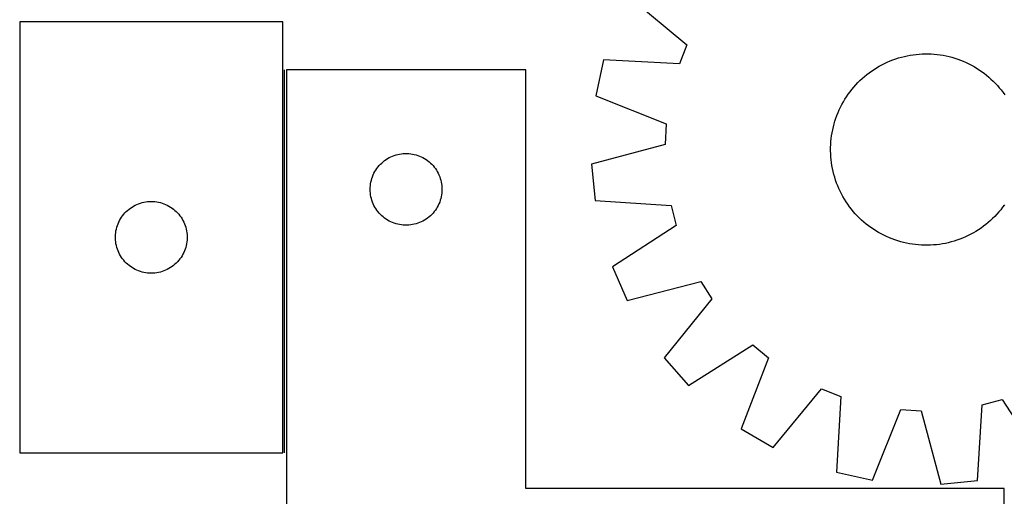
# Model space of a CAD drawing. Header units: millimetres. Extents: x 7 to 1493, y 7 to 2993.
# Tile 6 of 13: x 11 to 423, y 2369 to 2568. Entities that reach past the tile are written whole.
import ezdxf

# ---------------------------------------------------------------- set-up
doc = ezdxf.new("R2010")
doc.units = ezdxf.units.MM
doc.layers.add('COMMON', color=5, linetype='CONTINUOUS', true_color=0x0000ff)
doc.layers.add('CUT', color=7, linetype='CONTINUOUS', true_color=0x000000)

msp = doc.modelspace()

# ---------------------------------------------------------------- linework, layer by layer
at = {"layer": 'COMMON'}
msp.add_line((121.902801, 2387.16214), (121.902801, 2547.214138), dxfattribs=at)
at = {"layer": 'CUT'}
for p, q in [((265.598871, 2577.898803), (290.041005, 2557.61194)), ((121.1528, 2567.16214), (11.1528, 2567.16214)), ((11.1528, 2567.16214), (11.1528, 2387.16214)), ((121.1528, 2387.16214), (121.1528, 2567.16214)), ((290.041005, 2557.61194), (286.915714, 2549.62746)), ((376.09663, 2551.321048), (377.2806, 2551.742025)), ((377.2806, 2551.742025), (378.477208, 2552.125606)), ((378.477208, 2552.125606), (379.685275, 2552.471411)), ((379.685275, 2552.471411), (380.903608, 2552.779099)), ((380.903608, 2552.779099), (382.131004, 2553.048367)), ((382.131004, 2553.048367), (383.366253, 2553.278948)), ((383.366253, 2553.278948), (384.608135, 2553.470616)), ((384.608135, 2553.470616), (385.855424, 2553.62318)), ((385.855424, 2553.62318), (387.10689, 2553.736491)), ((387.10689, 2553.736491), (388.361298, 2553.810436)), ((388.361298, 2553.810436), (389.61741, 2553.844943)), ((389.61741, 2553.844943), (390.873985, 2553.839978)), ((390.873985, 2553.839978), (392.129785, 2553.795545)), ((392.129785, 2553.795545), (393.383569, 2553.711688)), ((393.383569, 2553.711688), (394.634101, 2553.58849)), ((394.634101, 2553.58849), (395.880145, 2553.426073)), ((395.880145, 2553.426073), (397.120474, 2553.224597)), ((397.120474, 2553.224597), (398.353861, 2552.984261)), ((398.353861, 2552.984261), (399.579091, 2552.705301)), ((399.579091, 2552.705301), (400.794954, 2552.387994)), ((400.794954, 2552.387994), (402.000251, 2552.032653)), ((402.000251, 2552.032653), (403.193791, 2551.639627)), ((403.193791, 2551.639627), (404.374396, 2551.209305)), ((255.19665, 2551.323258), (251.898909, 2536.29477)), ((286.915714, 2549.62746), (255.19665, 2551.323258)), ((368.259023, 2547.366521), (369.322646, 2548.035635)), ((369.322646, 2548.035635), (370.406761, 2548.67101)), ((370.406761, 2548.67101), (371.510298, 2549.272019)), ((371.510298, 2549.272019), (372.63217, 2549.838068)), ((372.63217, 2549.838068), (373.771267, 2550.368599)), ((373.771267, 2550.368599), (374.926467, 2550.863088)), ((374.926467, 2550.863088), (376.09663, 2551.321048)), ((404.374396, 2551.209305), (405.540903, 2550.742112)), ((405.540903, 2550.742112), (406.692159, 2550.238509)), ((406.692159, 2550.238509), (407.827028, 2549.698992)), ((407.827028, 2549.698992), (408.944391, 2549.124094)), ((408.944391, 2549.124094), (410.043145, 2548.514383)), ((410.043145, 2548.514383), (411.122204, 2547.87046)), ((411.122204, 2547.87046), (412.180506, 2547.192961)), ((222.652801, 2547.214138), (122.652801, 2547.214138)), ((122.652801, 2547.214138), (122.652801, 2297.214138)), ((222.652801, 2372.214138), (222.652801, 2547.214138)), ((362.364869, 2542.682533), (363.284272, 2543.539098)), ((363.284272, 2543.539098), (364.230127, 2544.366362)), ((364.230127, 2544.366362), (365.2015, 2545.163507)), ((365.2015, 2545.163507), (366.197433, 2545.929748)), ((366.197433, 2545.929748), (367.216943, 2546.664327)), ((367.216943, 2546.664327), (368.259023, 2547.366521)), ((412.180506, 2547.192961), (413.217004, 2546.482554)), ((413.217004, 2546.482554), (414.230676, 2545.73994)), ((414.230676, 2545.73994), (415.220522, 2544.965852)), ((415.220522, 2544.965852), (416.185565, 2544.161055)), ((416.185565, 2544.161055), (417.124853, 2543.326342)), ((417.124853, 2543.326342), (418.037458, 2542.462537)), ((358.969509, 2538.980575), (359.774307, 2539.945618)), ((359.774307, 2539.945618), (360.60902, 2540.884906)), ((360.60902, 2540.884906), (361.472825, 2541.797511)), ((361.472825, 2541.797511), (362.364869, 2542.682533)), ((418.037458, 2542.462537), (418.92248, 2541.570493)), ((418.92248, 2541.570493), (419.779045, 2540.65109)), ((419.779045, 2540.65109), (420.606309, 2539.705235)), ((420.606309, 2539.705235), (421.403454, 2538.733861)), ((251.898909, 2536.29477), (281.413745, 2524.553851)), ((356.064902, 2534.882257), (356.742401, 2535.940559)), ((356.742401, 2535.940559), (357.452808, 2536.977057)), ((357.452808, 2536.977057), (358.195422, 2537.990729)), ((358.195422, 2537.990729), (358.969509, 2538.980575)), ((421.403454, 2538.733861), (422.169695, 2537.737928)), ((422.169695, 2537.737928), (422.904274, 2536.718419)), ((353.696853, 2530.452212), (354.23637, 2531.587081)), ((354.23637, 2531.587081), (354.811267, 2532.704444)), ((354.811267, 2532.704444), (355.420979, 2533.803198)), ((355.420979, 2533.803198), (356.064902, 2534.882257)), ((351.902709, 2525.760304), (352.295735, 2526.953844)), ((352.295735, 2526.953844), (352.726056, 2528.134449)), ((352.726056, 2528.134449), (353.193249, 2529.300956)), ((353.193249, 2529.300956), (353.696853, 2530.452212)), ((281.413745, 2524.553851), (280.908756, 2515.994391)), ((350.951101, 2522.113914), (351.23006, 2523.339144)), ((351.23006, 2523.339144), (351.547367, 2524.555007)), ((351.547367, 2524.555007), (351.902709, 2525.760304)), ((350.346871, 2518.394154), (350.509288, 2519.640198)), ((350.509288, 2519.640198), (350.710764, 2520.880527)), ((350.710764, 2520.880527), (350.951101, 2522.113914)), ((280.908756, 2515.994391), (250.218103, 2507.805461)), ((350.090418, 2513.377463), (350.095384, 2514.634038)), ((350.095384, 2514.634038), (350.139817, 2515.889838)), ((350.139817, 2515.889838), (350.223674, 2517.143622)), ((350.223674, 2517.143622), (350.346871, 2518.394154)), ((164.930909, 2510.073858), (165.60315, 2510.45432)), ((165.60315, 2510.45432), (166.294085, 2510.799672)), ((166.294085, 2510.799672), (167.001883, 2511.108998)), ((167.001883, 2511.108998), (167.724665, 2511.381477)), ((167.724665, 2511.381477), (168.460517, 2511.616387)), ((168.460517, 2511.616387), (169.207485, 2511.813104)), ((169.207485, 2511.813104), (169.96359, 2511.971108)), ((169.96359, 2511.971108), (170.726826, 2512.089979)), ((170.726826, 2512.089979), (171.495169, 2512.169401)), ((171.495169, 2512.169401), (172.266583, 2512.209165)), ((172.266583, 2512.209165), (173.03902, 2512.209165)), ((173.03902, 2512.209165), (173.810433, 2512.169401)), ((173.810433, 2512.169401), (174.578777, 2512.089979)), ((174.578777, 2512.089979), (175.342013, 2511.971108)), ((175.342013, 2511.971108), (176.098117, 2511.813104)), ((176.098117, 2511.813104), (176.845086, 2511.616387)), ((176.845086, 2511.616387), (177.580937, 2511.381477)), ((177.580937, 2511.381477), (178.30372, 2511.108998)), ((178.30372, 2511.108998), (179.011517, 2510.799672)), ((179.011517, 2510.799672), (179.702452, 2510.45432)), ((179.702452, 2510.45432), (180.374693, 2510.073858)), ((350.124925, 2512.121351), (350.090418, 2513.377463)), ((350.198871, 2510.866943), (350.124925, 2512.121351)), ((350.312182, 2509.615477), (350.198871, 2510.866943)), ((160.427376, 2505.905455), (160.891004, 2506.523281)), ((160.891004, 2506.523281), (161.385822, 2507.11642)), ((161.385822, 2507.11642), (161.910518, 2507.683301)), ((161.910518, 2507.683301), (162.463701, 2508.222419)), ((162.463701, 2508.222419), (163.043904, 2508.732345)), ((163.043904, 2508.732345), (163.649587, 2509.211727)), ((163.649587, 2509.211727), (164.279145, 2509.659294)), ((164.279145, 2509.659294), (164.930909, 2510.073858)), ((180.374693, 2510.073858), (181.026457, 2509.659294)), ((181.026457, 2509.659294), (181.656015, 2509.211727)), ((181.656015, 2509.211727), (182.261699, 2508.732345)), ((182.261699, 2508.732345), (182.841901, 2508.222419)), ((182.841901, 2508.222419), (183.395084, 2507.683301)), ((183.395084, 2507.683301), (183.91978, 2507.11642)), ((183.91978, 2507.11642), (184.414598, 2506.523281)), ((184.414598, 2506.523281), (184.878226, 2505.905455)), ((250.218103, 2507.805461), (251.725824, 2492.493462)), ((350.464746, 2508.368188), (350.312182, 2509.615477)), ((350.656413, 2507.126306), (350.464746, 2508.368188)), ((350.886995, 2505.891057), (350.656413, 2507.126306)), ((158.36327, 2501.775861), (158.617049, 2502.50542)), ((158.617049, 2502.50542), (158.908048, 2503.220947)), ((158.908048, 2503.220947), (159.235495, 2503.920545)), ((159.235495, 2503.920545), (159.598523, 2504.602359)), ((159.598523, 2504.602359), (159.996168, 2505.264581)), ((159.996168, 2505.264581), (160.427376, 2505.905455)), ((184.878226, 2505.905455), (185.309435, 2505.264581)), ((185.309435, 2505.264581), (185.70708, 2504.602359)), ((185.70708, 2504.602359), (186.070107, 2503.920545)), ((186.070107, 2503.920545), (186.397555, 2503.220947)), ((186.397555, 2503.220947), (186.688553, 2502.50542)), ((186.688553, 2502.50542), (186.942332, 2501.775861)), ((351.156262, 2504.663661), (350.886995, 2505.891057)), ((351.46395, 2503.445328), (351.156262, 2504.663661)), ((351.809755, 2502.237261), (351.46395, 2503.445328)), ((352.193336, 2501.040653), (351.809755, 2502.237261)), ((157.67269, 2497.98632), (157.732303, 2498.756453)), ((157.732303, 2498.756453), (157.831483, 2499.522497)), ((157.831483, 2499.522497), (157.969966, 2500.282419)), ((157.969966, 2500.282419), (158.147385, 2501.034205)), ((158.147385, 2501.034205), (158.36327, 2501.775861)), ((186.942332, 2501.775861), (187.158217, 2501.034205)), ((187.158217, 2501.034205), (187.335636, 2500.282419)), ((187.335636, 2500.282419), (187.47412, 2499.522497)), ((187.47412, 2499.522497), (187.573299, 2498.756453)), ((187.573299, 2498.756453), (187.632913, 2497.98632)), ((352.614314, 2499.856683), (352.193336, 2501.040653)), ((353.072274, 2498.68652), (352.614314, 2499.856683)), ((353.566763, 2497.53132), (353.072274, 2498.68652)), ((157.652801, 2497.214138), (157.67269, 2497.98632)), ((157.67269, 2496.441957), (157.652801, 2497.214138)), ((157.732303, 2495.671823), (157.67269, 2496.441957)), ((157.831483, 2494.90578), (157.732303, 2495.671823)), ((157.969966, 2494.145857), (157.831483, 2494.90578)), ((158.147385, 2493.394072), (157.969966, 2494.145857)), ((187.335636, 2494.145857), (187.158217, 2493.394072)), ((187.47412, 2494.90578), (187.335636, 2494.145857)), ((187.573299, 2495.671823), (187.47412, 2494.90578)), ((187.632913, 2496.441957), (187.573299, 2495.671823)), ((187.632913, 2497.98632), (187.652801, 2497.214138)), ((187.652801, 2497.214138), (187.632913, 2496.441957)), ((354.097294, 2496.392223), (353.566763, 2497.53132)), ((354.663343, 2495.270351), (354.097294, 2496.392223)), ((355.264351, 2494.166814), (354.663343, 2495.270351)), ((355.899726, 2493.082698), (355.264351, 2494.166814)), ((57.461484, 2489.387565), (58.102357, 2489.818774)), ((58.102357, 2489.818774), (58.764579, 2490.216419)), ((58.764579, 2490.216419), (59.446393, 2490.579447)), ((59.446393, 2490.579447), (60.145992, 2490.906894)), ((60.145992, 2490.906894), (60.861519, 2491.197893)), ((60.861519, 2491.197893), (61.591078, 2491.451671)), ((61.591078, 2491.451671), (62.332733, 2491.667556)), ((62.332733, 2491.667556), (63.084519, 2491.844976)), ((63.084519, 2491.844976), (63.844442, 2491.983459)), ((63.844442, 2491.983459), (64.610485, 2492.082638)), ((64.610485, 2492.082638), (65.380619, 2492.142252)), ((65.380619, 2492.142252), (66.1528, 2492.16214)), ((66.1528, 2492.16214), (66.924982, 2492.142252)), ((66.924982, 2492.142252), (67.695115, 2492.082638)), ((67.695115, 2492.082638), (68.461159, 2491.983459)), ((68.461159, 2491.983459), (69.221081, 2491.844976)), ((69.221081, 2491.844976), (69.972867, 2491.667556)), ((69.972867, 2491.667556), (70.714523, 2491.451671)), ((70.714523, 2491.451671), (71.444082, 2491.197893)), ((71.444082, 2491.197893), (72.159609, 2490.906894)), ((72.159609, 2490.906894), (72.859207, 2490.579447)), ((72.859207, 2490.579447), (73.541021, 2490.216419)), ((73.541021, 2490.216419), (74.203243, 2489.818774)), ((74.203243, 2489.818774), (74.844117, 2489.387565)), ((158.36327, 2492.652416), (158.147385, 2493.394072)), ((158.617049, 2491.922857), (158.36327, 2492.652416)), ((158.908048, 2491.20733), (158.617049, 2491.922857)), ((159.235495, 2490.507732), (158.908048, 2491.20733)), ((159.598523, 2489.825917), (159.235495, 2490.507732)), ((159.996168, 2489.163696), (159.598523, 2489.825917)), ((185.70708, 2489.825917), (185.309435, 2489.163696)), ((186.070107, 2490.507732), (185.70708, 2489.825917)), ((186.397555, 2491.20733), (186.070107, 2490.507732)), ((186.688553, 2491.922857), (186.397555, 2491.20733)), ((186.942332, 2492.652416), (186.688553, 2491.922857)), ((187.158217, 2493.394072), (186.942332, 2492.652416)), ((251.725824, 2492.493462), (283.424245, 2490.44777)), ((283.424245, 2490.44777), (285.58899, 2482.15119)), ((356.568841, 2492.019076), (355.899726, 2493.082698)), ((357.271034, 2490.976996), (356.568841, 2492.019076)), ((358.005614, 2489.957486), (357.271034, 2490.976996)), ((358.771854, 2488.961553), (358.005614, 2489.957486)), ((422.722501, 2490.718358), (421.979887, 2489.704685)), ((53.707645, 2485.535796), (54.155212, 2486.165355)), ((54.155212, 2486.165355), (54.634594, 2486.771038)), ((54.634594, 2486.771038), (55.14452, 2487.35124)), ((55.14452, 2487.35124), (55.683638, 2487.904423)), ((55.683638, 2487.904423), (56.250518, 2488.429119)), ((56.250518, 2488.429119), (56.843658, 2488.923937)), ((56.843658, 2488.923937), (57.461484, 2489.387565)), ((74.844117, 2489.387565), (75.461942, 2488.923937)), ((75.461942, 2488.923937), (76.055082, 2488.429119)), ((76.055082, 2488.429119), (76.621963, 2487.904423)), ((76.621963, 2487.904423), (77.161081, 2487.35124)), ((77.161081, 2487.35124), (77.671007, 2486.771038)), ((77.671007, 2486.771038), (78.150389, 2486.165355)), ((78.150389, 2486.165355), (78.597955, 2485.535796)), ((160.427376, 2488.522822), (159.996168, 2489.163696)), ((160.891004, 2487.904996), (160.427376, 2488.522822)), ((161.385822, 2487.311857), (160.891004, 2487.904996)), ((161.910518, 2486.744976), (161.385822, 2487.311857)), ((162.463701, 2486.205858), (161.910518, 2486.744976)), ((163.043904, 2485.695932), (162.463701, 2486.205858)), ((163.649587, 2485.21655), (163.043904, 2485.695932)), ((182.261699, 2485.695932), (181.656015, 2485.21655)), ((182.841901, 2486.205858), (182.261699, 2485.695932)), ((183.395084, 2486.744976), (182.841901, 2486.205858)), ((183.91978, 2487.311857), (183.395084, 2486.744976)), ((184.414598, 2487.904996), (183.91978, 2487.311857)), ((184.878226, 2488.522822), (184.414598, 2487.904996)), ((185.309435, 2489.163696), (184.878226, 2488.522822)), ((359.569, 2487.99018), (358.771854, 2488.961553)), ((360.396263, 2487.044325), (359.569, 2487.99018)), ((361.252829, 2486.124922), (360.396263, 2487.044325)), ((362.137851, 2485.232878), (361.252829, 2486.124922)), ((418.702484, 2485.897904), (417.81044, 2485.012882)), ((419.566289, 2486.810509), (418.702484, 2485.897904)), ((420.401002, 2487.749796), (419.566289, 2486.810509)), ((421.205799, 2488.714839), (420.401002, 2487.749796)), ((421.979887, 2489.704685), (421.205799, 2488.714839)), ((51.750552, 2481.354425), (51.985462, 2482.090276)), ((51.985462, 2482.090276), (52.257941, 2482.813059)), ((52.257941, 2482.813059), (52.567266, 2483.520856)), ((52.567266, 2483.520856), (52.912618, 2484.211791)), ((52.912618, 2484.211791), (53.293081, 2484.884032)), ((53.293081, 2484.884032), (53.707645, 2485.535796)), ((78.597955, 2485.535796), (79.01252, 2484.884032)), ((79.01252, 2484.884032), (79.392982, 2484.211791)), ((79.392982, 2484.211791), (79.738334, 2483.520856)), ((79.738334, 2483.520856), (80.04766, 2482.813059)), ((80.04766, 2482.813059), (80.320139, 2482.090276)), ((80.320139, 2482.090276), (80.555048, 2481.354425)), ((164.279145, 2484.768983), (163.649587, 2485.21655)), ((164.930909, 2484.354419), (164.279145, 2484.768983)), ((165.60315, 2483.973956), (164.930909, 2484.354419)), ((166.294085, 2483.628604), (165.60315, 2483.973956)), ((167.001883, 2483.319279), (166.294085, 2483.628604)), ((167.724665, 2483.0468), (167.001883, 2483.319279)), ((168.460517, 2482.81189), (167.724665, 2483.0468)), ((169.207485, 2482.615173), (168.460517, 2482.81189)), ((169.96359, 2482.457169), (169.207485, 2482.615173)), ((170.726826, 2482.338298), (169.96359, 2482.457169)), ((171.495169, 2482.258876), (170.726826, 2482.338298)), ((172.266583, 2482.219111), (171.495169, 2482.258876)), ((173.03902, 2482.219111), (172.266583, 2482.219111)), ((173.810433, 2482.258876), (173.03902, 2482.219111)), ((174.578777, 2482.338298), (173.810433, 2482.258876)), ((175.342013, 2482.457169), (174.578777, 2482.338298)), ((176.098117, 2482.615173), (175.342013, 2482.457169)), ((176.845086, 2482.81189), (176.098117, 2482.615173)), ((177.580937, 2483.0468), (176.845086, 2482.81189)), ((178.30372, 2483.319279), (177.580937, 2483.0468)), ((179.011517, 2483.628604), (178.30372, 2483.319279)), ((179.702452, 2483.973956), (179.011517, 2483.628604)), ((180.374693, 2484.354419), (179.702452, 2483.973956)), ((181.026457, 2484.768983), (180.374693, 2484.354419)), ((181.656015, 2485.21655), (181.026457, 2484.768983)), ((285.58899, 2482.15119), (258.930963, 2464.879121)), ((363.050456, 2484.369073), (362.137851, 2485.232878)), ((363.989743, 2483.53436), (363.050456, 2484.369073)), ((364.954786, 2482.729562), (363.989743, 2483.53436)), ((365.944632, 2481.955475), (364.954786, 2482.729562)), ((366.958305, 2481.212861), (365.944632, 2481.955475)), ((413.977875, 2481.765667), (412.958366, 2481.031087)), ((414.973808, 2482.531907), (413.977875, 2481.765667)), ((415.945182, 2483.329053), (414.973808, 2482.531907)), ((416.891037, 2484.156316), (415.945182, 2483.329053)), ((417.81044, 2485.012882), (416.891037, 2484.156316)), ((51.157773, 2477.548359), (51.197537, 2478.319772)), ((51.157773, 2476.775922), (51.157773, 2477.548359)), ((51.197537, 2478.319772), (51.27696, 2479.088116)), ((51.27696, 2479.088116), (51.395831, 2479.851352)), ((51.395831, 2479.851352), (51.553835, 2480.607456)), ((51.553835, 2480.607456), (51.750552, 2481.354425)), ((80.555048, 2481.354425), (80.751766, 2480.607456)), ((80.751766, 2480.607456), (80.909769, 2479.851352)), ((80.909769, 2479.851352), (81.02864, 2479.088116)), ((81.02864, 2479.088116), (81.108063, 2478.319772)), ((81.108063, 2478.319772), (81.147827, 2477.548359)), ((81.147827, 2477.548359), (81.147827, 2476.775922)), ((367.994803, 2480.502454), (366.958305, 2481.212861)), ((369.053104, 2479.824955), (367.994803, 2480.502454)), ((370.132164, 2479.181032), (369.053104, 2479.824955)), ((371.230917, 2478.57132), (370.132164, 2479.181032)), ((372.34828, 2477.996423), (371.230917, 2478.57132)), ((373.48315, 2477.456906), (372.34828, 2477.996423)), ((374.634406, 2476.953302), (373.48315, 2477.456906)), ((407.543139, 2477.857347), (406.404041, 2477.326816)), ((408.66501, 2478.423396), (407.543139, 2477.857347)), ((409.768548, 2479.024404), (408.66501, 2478.423396)), ((410.852663, 2479.659779), (409.768548, 2479.024404)), ((411.916286, 2480.328894), (410.852663, 2479.659779)), ((412.958366, 2481.031087), (411.916286, 2480.328894)), ((51.197537, 2476.004508), (51.157773, 2476.775922)), ((51.27696, 2475.236165), (51.197537, 2476.004508)), ((51.395831, 2474.472929), (51.27696, 2475.236165)), ((51.553835, 2473.716824), (51.395831, 2474.472929)), ((51.750552, 2472.969856), (51.553835, 2473.716824)), ((80.751766, 2473.716824), (80.555048, 2472.969856)), ((80.909769, 2474.472929), (80.751766, 2473.716824)), ((81.02864, 2475.236165), (80.909769, 2474.472929)), ((81.108063, 2476.004508), (81.02864, 2475.236165)), ((81.147827, 2476.775922), (81.108063, 2476.004508)), ((375.800912, 2476.486109), (374.634406, 2476.953302)), ((376.981518, 2476.055788), (375.800912, 2476.486109)), ((378.175058, 2475.662762), (376.981518, 2476.055788)), ((379.380354, 2475.30742), (378.175058, 2475.662762)), ((380.596217, 2474.990113), (379.380354, 2475.30742)), ((381.821447, 2474.711154), (380.596217, 2474.990113)), ((383.054835, 2474.470817), (381.821447, 2474.711154)), ((384.295163, 2474.269341), (383.054835, 2474.470817)), ((385.541208, 2474.106924), (384.295163, 2474.269341)), ((386.791739, 2473.983727), (385.541208, 2474.106924)), ((388.045524, 2473.89987), (386.791739, 2473.983727)), ((389.301323, 2473.855437), (388.045524, 2473.89987)), ((390.557899, 2473.850471), (389.301323, 2473.855437)), ((391.81401, 2473.884978), (390.557899, 2473.850471)), ((393.068418, 2473.958924), (391.81401, 2473.884978)), ((394.319884, 2474.072235), (393.068418, 2473.958924)), ((395.567174, 2474.224799), (394.319884, 2474.072235)), ((396.809056, 2474.416466), (395.567174, 2474.224799)), ((398.044304, 2474.647048), (396.809056, 2474.416466)), ((399.2717, 2474.916315), (398.044304, 2474.647048)), ((400.490033, 2475.224003), (399.2717, 2474.916315)), ((401.6981, 2475.569808), (400.490033, 2475.224003)), ((402.894709, 2475.953389), (401.6981, 2475.569808)), ((404.078679, 2476.374367), (402.894709, 2475.953389)), ((405.248841, 2476.832326), (404.078679, 2476.374367)), ((406.404041, 2477.326816), (405.248841, 2476.832326)), ((51.985462, 2472.234005), (51.750552, 2472.969856)), ((52.257941, 2471.511222), (51.985462, 2472.234005)), ((52.567266, 2470.803424), (52.257941, 2471.511222)), ((52.912618, 2470.112489), (52.567266, 2470.803424)), ((53.293081, 2469.440248), (52.912618, 2470.112489)), ((53.707645, 2468.788484), (53.293081, 2469.440248)), ((79.01252, 2469.440248), (78.597955, 2468.788484)), ((79.392982, 2470.112489), (79.01252, 2469.440248)), ((79.738334, 2470.803424), (79.392982, 2470.112489)), ((80.04766, 2471.511222), (79.738334, 2470.803424)), ((80.320139, 2472.234005), (80.04766, 2471.511222)), ((80.555048, 2472.969856), (80.320139, 2472.234005)), ((54.155212, 2468.158926), (53.707645, 2468.788484)), ((54.634594, 2467.553243), (54.155212, 2468.158926)), ((55.14452, 2466.97304), (54.634594, 2467.553243)), ((55.683638, 2466.419857), (55.14452, 2466.97304)), ((56.250518, 2465.895161), (55.683638, 2466.419857)), ((56.843658, 2465.400343), (56.250518, 2465.895161)), ((57.461484, 2464.936715), (56.843658, 2465.400343)), ((75.461942, 2465.400343), (74.844117, 2464.936715)), ((76.055082, 2465.895161), (75.461942, 2465.400343)), ((76.621963, 2466.419857), (76.055082, 2465.895161)), ((77.161081, 2466.97304), (76.621963, 2466.419857)), ((77.671007, 2467.553243), (77.161081, 2466.97304)), ((78.150389, 2468.158926), (77.671007, 2467.553243)), ((78.597955, 2468.788484), (78.150389, 2468.158926)), ((58.102357, 2464.505507), (57.461484, 2464.936715)), ((58.764579, 2464.107862), (58.102357, 2464.505507)), ((59.446393, 2463.744834), (58.764579, 2464.107862)), ((60.145992, 2463.417387), (59.446393, 2463.744834)), ((60.861519, 2463.126388), (60.145992, 2463.417387)), ((61.591078, 2462.87261), (60.861519, 2463.126388)), ((62.332733, 2462.656724), (61.591078, 2462.87261)), ((63.084519, 2462.479305), (62.332733, 2462.656724)), ((63.844442, 2462.340822), (63.084519, 2462.479305)), ((64.610485, 2462.241642), (63.844442, 2462.340822)), ((65.380619, 2462.182029), (64.610485, 2462.241642)), ((66.1528, 2462.16214), (65.380619, 2462.182029)), ((66.924982, 2462.182029), (66.1528, 2462.16214)), ((67.695115, 2462.241642), (66.924982, 2462.182029)), ((68.461159, 2462.340822), (67.695115, 2462.241642)), ((69.221081, 2462.479305), (68.461159, 2462.340822)), ((69.972867, 2462.656724), (69.221081, 2462.479305)), ((70.714523, 2462.87261), (69.972867, 2462.656724)), ((71.444082, 2463.126388), (70.714523, 2462.87261)), ((72.159609, 2463.417387), (71.444082, 2463.126388)), ((72.859207, 2463.744834), (72.159609, 2463.417387)), ((73.541021, 2464.107862), (72.859207, 2463.744834)), ((74.203243, 2464.505507), (73.541021, 2464.107862)), ((74.844117, 2464.936715), (74.203243, 2464.505507)), ((258.930963, 2464.879121), (265.096558, 2450.782456)), ((265.096558, 2450.782456), (295.875702, 2458.632239)), ((295.875702, 2458.632239), (300.498281, 2451.410665)), ((300.498281, 2451.410665), (280.482354, 2426.746168)), ((290.702292, 2415.244716), (317.549281, 2432.221582)), ((317.549281, 2432.221582), (324.177205, 2426.781912)), ((280.482354, 2426.746168), (290.702292, 2415.244716)), ((324.177205, 2426.781912), (312.762675, 2397.13932)), ((326.036558, 2389.358924), (346.323422, 2413.801058)), ((346.323422, 2413.801058), (354.307902, 2410.675767)), ((354.307902, 2410.675767), (352.612104, 2378.956703)), ((413.487591, 2407.184298), (421.784172, 2409.349043)), ((421.784172, 2409.349043), (439.05624, 2382.691016)), ((367.640592, 2375.658962), (379.38151, 2405.173798)), ((379.38151, 2405.173798), (387.940971, 2404.668809)), ((387.940971, 2404.668809), (396.1299, 2373.978156)), ((411.4419, 2375.485877), (413.487591, 2407.184298)), ((312.762675, 2397.13932), (326.036558, 2389.358924)), ((11.1528, 2387.16214), (121.1528, 2387.16214)), ((352.612104, 2378.956703), (367.640592, 2375.658962)), ((396.1299, 2373.978156), (411.4419, 2375.485877)), ((422.652801, 2372.214138), (222.652801, 2372.214138)), ((422.652801, 2297.214138), (422.652801, 2372.214138))]:
    msp.add_line(p, q, dxfattribs=at)

doc.saveas('drawing.dxf')
